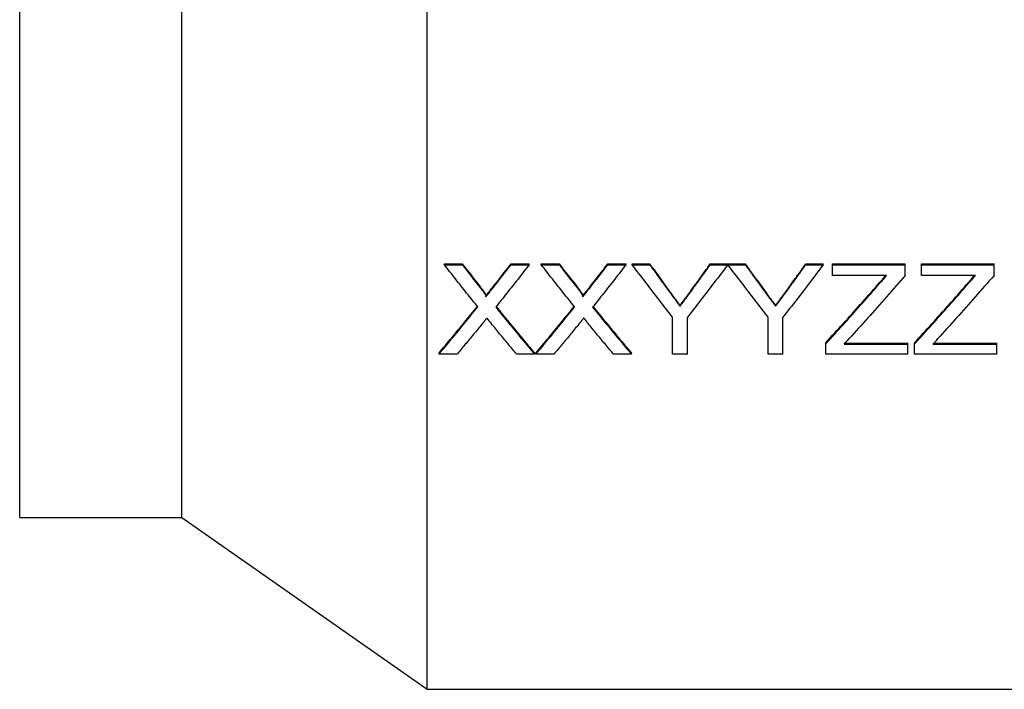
# Model space of a CAD drawing. Header units: millimetres. Extents: x 72 to 3756, y -12 to 410.
# Tile 2 of 10: x 260 to 312, y 143 to 179. Entities that reach past the tile are written whole.
import ezdxf

# ---------------------------------------------------------------- set-up
doc = ezdxf.new("R2010")
doc.units = ezdxf.units.MM
doc.layers.add('DETAIL', color=2, linetype='Continuous')

msp = doc.modelspace()

# ---------------------------------------------------------------- linework, layer by layer
at = {"layer": 'DETAIL'}
for p, q in [((281.364, 143.469), (281.364, 227.469)), ((260.006, 152.469), (260.006, 218.469)), ((268.511, 152.469), (268.511, 218.469)), ((282.265, 165.727), (282.265, 165.774)), ((282.265, 165.774), (283.2, 165.774)), ((282.265, 165.727), (283.2, 165.727)), ((283.2, 165.727), (283.2, 165.774)), ((285.76, 165.727), (285.76, 165.774)), ((285.76, 165.774), (286.708, 165.774)), ((285.76, 165.727), (286.708, 165.727)), ((286.708, 165.727), (286.708, 165.774)), ((287.342, 165.727), (287.342, 165.774)), ((287.342, 165.774), (288.277, 165.774)), ((287.342, 165.727), (288.277, 165.727)), ((288.277, 165.727), (288.277, 165.774)), ((290.837, 165.727), (290.837, 165.774)), ((290.837, 165.774), (291.785, 165.774)), ((290.837, 165.727), (291.785, 165.727)), ((291.785, 165.727), (291.785, 165.774)), ((292.112, 165.727), (292.112, 165.774)), ((292.112, 165.774), (293.03, 165.774)), ((292.112, 165.727), (293.03, 165.727)), ((293.03, 165.727), (293.03, 165.774)), ((296.2, 165.727), (296.2, 165.774)), ((296.2, 165.774), (297.118, 165.774)), ((296.2, 165.727), (297.118, 165.727)), ((297.118, 165.727), (297.118, 165.774)), ((297.128, 165.727), (297.128, 165.774)), ((297.128, 165.774), (298.036, 165.774)), ((297.128, 165.727), (298.036, 165.727)), ((298.036, 165.727), (298.036, 165.774)), ((301.207, 165.727), (301.207, 165.774)), ((301.207, 165.774), (302.125, 165.774)), ((301.207, 165.727), (302.125, 165.727)), ((302.125, 165.727), (302.125, 165.774)), ((302.611, 165.727), (302.611, 165.774)), ((302.611, 165.774), (306.418, 165.774)), ((302.611, 165.727), (306.418, 165.727)), ((302.611, 165.167), (302.611, 165.727)), ((306.418, 165.727), (306.418, 165.774)), ((306.418, 165.167), (306.418, 165.727)), ((307.264, 165.727), (307.264, 165.774)), ((307.264, 165.774), (311.072, 165.774)), ((307.264, 165.727), (311.072, 165.727)), ((307.264, 165.167), (307.264, 165.727)), ((311.072, 165.727), (311.072, 165.774)), ((311.072, 165.167), (311.072, 165.727)), ((305.445, 165.167), (302.611, 165.167)), ((310.099, 165.167), (307.264, 165.167)), ((284.445, 164.051), (284.445, 164.102)), ((289.522, 164.051), (289.522, 164.102)), ((294.616, 163.55), (294.616, 163.602)), ((299.623, 163.55), (299.623, 163.602)), ((294.227, 161.04), (294.227, 162.979)), ((295.003, 161.04), (295.003, 162.979)), ((299.234, 161.04), (299.234, 162.979)), ((300.009, 161.04), (300.009, 162.979)), ((302.258, 161.583), (302.258, 161.64)), ((302.258, 161.04), (302.258, 161.583)), ((303.212, 161.561), (306.559, 161.561)), ((303.264, 161.618), (306.559, 161.618)), ((306.559, 161.561), (306.559, 161.618)), ((306.559, 161.04), (306.559, 161.561)), ((306.912, 161.583), (306.912, 161.64)), ((306.912, 161.04), (306.912, 161.583)), ((307.866, 161.561), (311.213, 161.561)), ((307.918, 161.618), (311.213, 161.618)), ((311.213, 161.561), (311.213, 161.618)), ((311.213, 161.04), (311.213, 161.561)), ((281.983, 161.04), (281.983, 161.098)), ((282.93, 161.04), (281.983, 161.04)), ((286.99, 161.04), (286.054, 161.04)), ((286.99, 161.04), (286.99, 161.098)), ((287.06, 161.04), (287.06, 161.098)), ((288.007, 161.04), (287.06, 161.04)), ((292.067, 161.04), (291.131, 161.04)), ((292.067, 161.04), (292.067, 161.098)), ((295.003, 161.04), (294.227, 161.04)), ((300.009, 161.04), (299.234, 161.04)), ((306.559, 161.04), (302.258, 161.04)), ((311.213, 161.04), (306.912, 161.04)), ((260.006, 152.469), (268.511, 152.469)), ((268.511, 152.469), (281.364, 143.469)), ((281.364, 143.469), (312.011, 143.469))]:
    msp.add_line(p, q, dxfattribs=at)
at = {"layer": 'DETAIL', "flags": 128}
for points in [[(284.016, 163.515), (283.943, 163.606), (283.87, 163.696), (283.797, 163.787), (283.724, 163.878), (283.651, 163.969), (283.578, 164.061), (283.505, 164.152), (283.432, 164.244), (283.36, 164.335), (283.287, 164.427), (283.214, 164.519), (283.141, 164.611), (283.068, 164.704), (282.995, 164.796), (282.922, 164.888), (282.849, 164.981), (282.776, 165.074), (282.703, 165.167), (282.63, 165.26), (282.557, 165.353), (282.484, 165.446), (282.411, 165.54), (282.338, 165.633), (282.265, 165.727)], [(286.708, 165.727), (286.635, 165.633), (286.562, 165.539), (286.489, 165.445), (286.416, 165.352), (286.343, 165.258), (286.27, 165.165), (286.197, 165.072), (286.124, 164.978), (286.051, 164.886), (285.978, 164.793), (285.905, 164.7), (285.832, 164.607), (285.759, 164.515), (285.686, 164.423), (285.613, 164.331), (285.541, 164.239), (285.468, 164.147), (285.395, 164.055), (285.322, 163.963), (285.249, 163.872), (285.176, 163.781), (285.103, 163.689), (285.03, 163.598), (284.957, 163.507)], [(289.093, 163.515), (289.02, 163.606), (288.947, 163.696), (288.874, 163.787), (288.801, 163.878), (288.728, 163.969), (288.655, 164.061), (288.582, 164.152), (288.509, 164.244), (288.436, 164.335), (288.364, 164.427), (288.291, 164.519), (288.218, 164.611), (288.145, 164.704), (288.072, 164.796), (287.999, 164.888), (287.926, 164.981), (287.853, 165.074), (287.78, 165.167), (287.707, 165.26), (287.634, 165.353), (287.561, 165.446), (287.488, 165.54), (287.415, 165.633), (287.342, 165.727)], [(291.785, 165.727), (291.712, 165.633), (291.639, 165.539), (291.566, 165.445), (291.493, 165.352), (291.42, 165.258), (291.347, 165.165), (291.274, 165.072), (291.201, 164.978), (291.128, 164.886), (291.055, 164.793), (290.982, 164.7), (290.909, 164.607), (290.836, 164.515), (290.763, 164.423), (290.69, 164.331), (290.617, 164.239), (290.545, 164.147), (290.472, 164.055), (290.399, 163.963), (290.326, 163.872), (290.253, 163.781), (290.18, 163.689), (290.107, 163.598), (290.034, 163.507)], [(294.227, 162.979), (294.139, 163.091), (294.051, 163.204), (293.963, 163.316), (293.875, 163.429), (293.786, 163.542), (293.698, 163.655), (293.61, 163.768), (293.522, 163.882), (293.434, 163.995), (293.346, 164.109), (293.258, 164.224), (293.169, 164.338), (293.081, 164.453), (292.993, 164.567), (292.905, 164.682), (292.817, 164.798), (292.729, 164.913), (292.641, 165.029), (292.553, 165.145), (292.464, 165.261), (292.376, 165.377), (292.288, 165.493), (292.2, 165.61), (292.112, 165.727)], [(293.03, 165.774), (293.074, 165.712), (293.118, 165.65), (293.163, 165.588), (293.207, 165.527), (293.252, 165.465), (293.296, 165.403), (293.341, 165.342), (293.385, 165.28), (293.43, 165.219), (293.474, 165.158), (293.518, 165.096), (293.563, 165.035), (293.607, 164.974), (293.652, 164.913), (293.696, 164.852), (293.741, 164.791), (293.785, 164.73), (293.829, 164.669), (293.874, 164.608), (293.918, 164.547), (293.963, 164.487), (294.007, 164.426), (294.052, 164.365), (294.096, 164.305)], [(293.03, 165.727), (293.074, 165.665), (293.118, 165.603), (293.163, 165.541), (293.207, 165.479), (293.252, 165.417), (293.296, 165.356), (293.341, 165.294), (293.385, 165.232), (293.43, 165.171), (293.474, 165.109), (293.518, 165.048), (293.563, 164.987), (293.607, 164.925), (293.652, 164.864), (293.696, 164.803), (293.741, 164.742), (293.785, 164.681), (293.829, 164.619), (293.874, 164.558), (293.918, 164.498), (293.963, 164.437), (294.007, 164.376), (294.052, 164.315), (294.096, 164.254)], [(297.118, 165.727), (297.03, 165.61), (296.942, 165.493), (296.854, 165.377), (296.766, 165.261), (296.678, 165.145), (296.589, 165.029), (296.501, 164.913), (296.413, 164.798), (296.325, 164.682), (296.237, 164.567), (296.149, 164.453), (296.061, 164.338), (295.972, 164.224), (295.884, 164.109), (295.796, 163.995), (295.708, 163.882), (295.62, 163.768), (295.532, 163.655), (295.444, 163.542), (295.355, 163.429), (295.267, 163.316), (295.179, 163.204), (295.091, 163.091), (295.003, 162.979)], [(295.176, 164.359), (295.219, 164.417), (295.261, 164.476), (295.304, 164.534), (295.347, 164.593), (295.389, 164.651), (295.432, 164.71), (295.475, 164.769), (295.517, 164.827), (295.56, 164.886), (295.603, 164.945), (295.645, 165.004), (295.688, 165.063), (295.731, 165.122), (295.774, 165.181), (295.816, 165.24), (295.859, 165.299), (295.902, 165.358), (295.944, 165.417), (295.987, 165.476), (296.03, 165.536), (296.072, 165.595), (296.115, 165.655), (296.158, 165.714), (296.2, 165.774)], [(295.176, 164.309), (295.219, 164.367), (295.261, 164.426), (295.304, 164.484), (295.347, 164.543), (295.389, 164.602), (295.432, 164.66), (295.475, 164.719), (295.517, 164.778), (295.56, 164.837), (295.603, 164.896), (295.645, 164.955), (295.688, 165.014), (295.731, 165.073), (295.774, 165.132), (295.816, 165.192), (295.859, 165.251), (295.902, 165.31), (295.944, 165.369), (295.987, 165.429), (296.03, 165.488), (296.072, 165.548), (296.115, 165.607), (296.158, 165.667), (296.2, 165.727)], [(299.234, 162.979), (299.146, 163.091), (299.058, 163.204), (298.97, 163.316), (298.883, 163.429), (298.795, 163.542), (298.707, 163.655), (298.62, 163.768), (298.532, 163.882), (298.444, 163.995), (298.356, 164.109), (298.269, 164.224), (298.181, 164.338), (298.093, 164.453), (298.005, 164.567), (297.918, 164.682), (297.83, 164.798), (297.742, 164.913), (297.655, 165.029), (297.567, 165.145), (297.479, 165.261), (297.391, 165.377), (297.304, 165.493), (297.216, 165.61), (297.128, 165.727)], [(298.036, 165.774), (298.08, 165.712), (298.125, 165.65), (298.169, 165.588), (298.214, 165.527), (298.258, 165.465), (298.303, 165.403), (298.347, 165.342), (298.391, 165.28), (298.436, 165.219), (298.48, 165.158), (298.525, 165.096), (298.569, 165.035), (298.614, 164.974), (298.658, 164.913), (298.703, 164.852), (298.747, 164.791), (298.791, 164.73), (298.836, 164.669), (298.88, 164.608), (298.925, 164.547), (298.969, 164.487), (299.014, 164.426), (299.058, 164.365), (299.102, 164.305)], [(298.036, 165.727), (298.08, 165.665), (298.125, 165.603), (298.169, 165.541), (298.214, 165.479), (298.258, 165.417), (298.303, 165.356), (298.347, 165.294), (298.391, 165.232), (298.436, 165.171), (298.48, 165.109), (298.525, 165.048), (298.569, 164.987), (298.614, 164.925), (298.658, 164.864), (298.703, 164.803), (298.747, 164.742), (298.791, 164.681), (298.836, 164.619), (298.88, 164.558), (298.925, 164.498), (298.969, 164.437), (299.014, 164.376), (299.058, 164.315), (299.102, 164.254)], [(302.125, 165.727), (302.036, 165.61), (301.948, 165.493), (301.86, 165.377), (301.772, 165.261), (301.684, 165.145), (301.596, 165.029), (301.508, 164.913), (301.419, 164.798), (301.331, 164.682), (301.243, 164.567), (301.155, 164.453), (301.067, 164.338), (300.979, 164.224), (300.891, 164.109), (300.803, 163.995), (300.714, 163.882), (300.626, 163.768), (300.538, 163.655), (300.45, 163.542), (300.362, 163.429), (300.274, 163.316), (300.186, 163.204), (300.097, 163.091), (300.009, 162.979)], [(300.182, 164.359), (300.225, 164.417), (300.268, 164.476), (300.31, 164.534), (300.353, 164.593), (300.396, 164.651), (300.438, 164.71), (300.481, 164.769), (300.524, 164.827), (300.566, 164.886), (300.609, 164.945), (300.652, 165.004), (300.695, 165.063), (300.737, 165.122), (300.78, 165.181), (300.823, 165.24), (300.865, 165.299), (300.908, 165.358), (300.951, 165.417), (300.993, 165.476), (301.036, 165.536), (301.079, 165.595), (301.121, 165.655), (301.164, 165.714), (301.207, 165.774)], [(300.182, 164.309), (300.225, 164.367), (300.268, 164.426), (300.31, 164.484), (300.353, 164.543), (300.396, 164.602), (300.438, 164.66), (300.481, 164.719), (300.524, 164.778), (300.566, 164.837), (300.609, 164.896), (300.652, 164.955), (300.695, 165.014), (300.737, 165.073), (300.78, 165.132), (300.823, 165.192), (300.865, 165.251), (300.908, 165.31), (300.951, 165.369), (300.993, 165.429), (301.036, 165.488), (301.079, 165.548), (301.121, 165.607), (301.164, 165.667), (301.207, 165.727)], [(306.418, 165.167), (306.296, 165.026), (306.173, 164.884), (306.051, 164.743), (305.928, 164.602), (305.806, 164.462), (305.684, 164.322), (305.561, 164.182), (305.439, 164.042), (305.316, 163.903), (305.194, 163.764), (305.071, 163.625), (304.949, 163.487), (304.827, 163.349), (304.704, 163.212), (304.582, 163.074), (304.459, 162.937), (304.337, 162.801), (304.214, 162.664), (304.092, 162.528), (303.97, 162.393), (303.847, 162.258), (303.725, 162.123), (303.602, 161.988), (303.48, 161.854)], [(311.072, 165.167), (310.95, 165.026), (310.827, 164.884), (310.705, 164.743), (310.582, 164.602), (310.46, 164.462), (310.337, 164.322), (310.215, 164.182), (310.093, 164.042), (309.97, 163.903), (309.848, 163.764), (309.725, 163.625), (309.603, 163.487), (309.48, 163.349), (309.358, 163.212), (309.236, 163.074), (309.113, 162.937), (308.991, 162.801), (308.868, 162.664), (308.746, 162.528), (308.623, 162.393), (308.501, 162.258), (308.379, 162.123), (308.256, 161.988), (308.134, 161.854)], [(302.258, 161.64), (302.371, 161.763), (302.484, 161.886), (302.596, 162.009), (302.709, 162.133), (302.822, 162.256), (302.935, 162.381), (303.048, 162.505), (303.161, 162.63), (303.273, 162.755), (303.386, 162.88), (303.499, 163.006), (303.612, 163.132), (303.725, 163.258), (303.838, 163.385), (303.951, 163.512), (304.063, 163.639), (304.176, 163.766), (304.289, 163.893), (304.402, 164.021), (304.515, 164.149), (304.628, 164.278), (304.74, 164.407), (304.853, 164.535), (304.966, 164.665)], [(306.912, 161.64), (307.025, 161.763), (307.137, 161.886), (307.25, 162.009), (307.363, 162.133), (307.476, 162.256), (307.589, 162.381), (307.702, 162.505), (307.814, 162.63), (307.927, 162.755), (308.04, 162.88), (308.153, 163.006), (308.266, 163.132), (308.379, 163.258), (308.492, 163.385), (308.604, 163.512), (308.717, 163.639), (308.83, 163.766), (308.943, 163.893), (309.056, 164.021), (309.169, 164.149), (309.281, 164.278), (309.394, 164.407), (309.507, 164.535), (309.62, 164.665)], [(284.159, 164.555), (284.179, 164.53), (284.196, 164.508), (284.211, 164.488), (284.224, 164.471), (284.236, 164.456), (284.248, 164.441), (284.259, 164.426), (284.27, 164.411), (284.282, 164.396), (284.294, 164.378), (284.308, 164.359), (284.324, 164.337), (284.34, 164.313), (284.355, 164.292), (284.368, 164.272), (284.378, 164.257), (284.387, 164.243), (284.399, 164.224), (284.412, 164.201), (284.422, 164.182), (284.431, 164.164), (284.438, 164.146), (284.443, 164.126), (284.445, 164.102)], [(284.159, 164.505), (284.177, 164.482), (284.193, 164.462), (284.207, 164.444), (284.219, 164.429), (284.23, 164.414), (284.245, 164.394), (284.26, 164.374), (284.274, 164.355), (284.288, 164.337), (284.301, 164.319), (284.313, 164.303), (284.324, 164.286), (284.34, 164.263), (284.355, 164.242), (284.368, 164.222), (284.38, 164.204), (284.39, 164.188), (284.399, 164.173), (284.412, 164.15), (284.422, 164.13), (284.43, 164.114), (284.439, 164.092), (284.443, 164.074), (284.445, 164.051)], [(289.236, 164.555), (289.256, 164.53), (289.273, 164.508), (289.288, 164.488), (289.301, 164.471), (289.313, 164.456), (289.324, 164.441), (289.336, 164.426), (289.347, 164.411), (289.358, 164.396), (289.371, 164.378), (289.385, 164.359), (289.401, 164.337), (289.417, 164.313), (289.432, 164.292), (289.445, 164.272), (289.455, 164.257), (289.464, 164.243), (289.476, 164.224), (289.489, 164.201), (289.499, 164.182), (289.508, 164.164), (289.515, 164.146), (289.52, 164.126), (289.522, 164.102)], [(289.236, 164.505), (289.254, 164.482), (289.27, 164.462), (289.284, 164.444), (289.295, 164.429), (289.307, 164.414), (289.322, 164.394), (289.337, 164.374), (289.351, 164.355), (289.365, 164.337), (289.378, 164.319), (289.39, 164.303), (289.401, 164.286), (289.417, 164.263), (289.432, 164.242), (289.445, 164.222), (289.457, 164.204), (289.467, 164.188), (289.476, 164.173), (289.489, 164.15), (289.499, 164.13), (289.507, 164.114), (289.516, 164.092), (289.52, 164.074), (289.522, 164.051)], [(294.096, 164.305), (294.126, 164.265), (294.154, 164.226), (294.183, 164.188), (294.21, 164.151), (294.237, 164.114), (294.263, 164.079), (294.288, 164.045), (294.313, 164.011), (294.337, 163.979), (294.361, 163.947), (294.383, 163.917), (294.405, 163.887), (294.427, 163.858), (294.447, 163.83), (294.467, 163.803), (294.486, 163.777), (294.505, 163.752), (294.523, 163.728), (294.54, 163.705), (294.557, 163.682), (294.573, 163.661), (294.588, 163.64), (294.602, 163.621), (294.616, 163.602)], [(294.096, 164.254), (294.126, 164.214), (294.154, 164.175), (294.183, 164.137), (294.21, 164.1), (294.237, 164.064), (294.263, 164.028), (294.288, 163.994), (294.313, 163.96), (294.337, 163.928), (294.361, 163.896), (294.383, 163.865), (294.405, 163.836), (294.427, 163.807), (294.447, 163.779), (294.467, 163.752), (294.486, 163.726), (294.505, 163.7), (294.523, 163.676), (294.54, 163.653), (294.557, 163.63), (294.573, 163.609), (294.588, 163.588), (294.602, 163.569), (294.616, 163.55)], [(294.616, 163.602), (294.636, 163.629), (294.657, 163.656), (294.677, 163.684), (294.698, 163.712), (294.719, 163.74), (294.741, 163.769), (294.763, 163.798), (294.785, 163.828), (294.807, 163.858), (294.83, 163.889), (294.853, 163.92), (294.876, 163.951), (294.899, 163.983), (294.923, 164.015), (294.947, 164.047), (294.971, 164.08), (294.996, 164.114), (295.021, 164.148), (295.046, 164.182), (295.071, 164.216), (295.097, 164.251), (295.123, 164.287), (295.149, 164.323), (295.176, 164.359)], [(294.616, 163.55), (294.636, 163.577), (294.657, 163.604), (294.677, 163.632), (294.698, 163.66), (294.719, 163.688), (294.741, 163.717), (294.763, 163.747), (294.785, 163.777), (294.807, 163.807), (294.83, 163.837), (294.853, 163.868), (294.876, 163.9), (294.899, 163.932), (294.923, 163.964), (294.947, 163.996), (294.971, 164.029), (294.996, 164.063), (295.021, 164.097), (295.046, 164.131), (295.071, 164.166), (295.097, 164.201), (295.123, 164.237), (295.149, 164.273), (295.176, 164.309)], [(299.102, 164.305), (299.132, 164.265), (299.161, 164.226), (299.189, 164.188), (299.216, 164.151), (299.243, 164.114), (299.269, 164.079), (299.295, 164.045), (299.32, 164.011), (299.344, 163.979), (299.367, 163.947), (299.39, 163.917), (299.412, 163.887), (299.433, 163.858), (299.454, 163.83), (299.474, 163.803), (299.493, 163.777), (299.511, 163.752), (299.529, 163.728), (299.547, 163.705), (299.563, 163.682), (299.579, 163.661), (299.594, 163.64), (299.609, 163.621), (299.623, 163.602)], [(299.102, 164.254), (299.132, 164.214), (299.161, 164.175), (299.189, 164.137), (299.216, 164.1), (299.243, 164.064), (299.269, 164.028), (299.295, 163.994), (299.32, 163.96), (299.344, 163.928), (299.367, 163.896), (299.39, 163.865), (299.412, 163.836), (299.433, 163.807), (299.454, 163.779), (299.474, 163.752), (299.493, 163.726), (299.511, 163.7), (299.529, 163.676), (299.547, 163.653), (299.563, 163.63), (299.579, 163.609), (299.594, 163.588), (299.609, 163.569), (299.623, 163.55)], [(299.623, 163.602), (299.643, 163.629), (299.663, 163.656), (299.684, 163.684), (299.705, 163.712), (299.726, 163.74), (299.747, 163.769), (299.769, 163.798), (299.791, 163.828), (299.814, 163.858), (299.836, 163.889), (299.859, 163.92), (299.882, 163.951), (299.906, 163.983), (299.929, 164.015), (299.953, 164.047), (299.978, 164.08), (300.002, 164.114), (300.027, 164.148), (300.052, 164.182), (300.078, 164.216), (300.103, 164.251), (300.129, 164.287), (300.156, 164.323), (300.182, 164.359)], [(299.623, 163.55), (299.643, 163.577), (299.663, 163.604), (299.684, 163.632), (299.705, 163.66), (299.726, 163.688), (299.747, 163.717), (299.769, 163.747), (299.791, 163.777), (299.814, 163.807), (299.836, 163.837), (299.859, 163.868), (299.882, 163.9), (299.906, 163.932), (299.929, 163.964), (299.953, 163.996), (299.978, 164.029), (300.002, 164.063), (300.027, 164.097), (300.052, 164.131), (300.078, 164.166), (300.103, 164.201), (300.129, 164.237), (300.156, 164.273), (300.182, 164.309)], [(302.258, 161.583), (302.371, 161.706), (302.484, 161.829), (302.596, 161.953), (302.709, 162.077), (302.822, 162.201), (302.935, 162.326), (303.048, 162.451), (303.161, 162.576), (303.273, 162.701), (303.386, 162.827), (303.499, 162.953), (303.612, 163.079), (303.725, 163.205), (303.838, 163.332), (303.951, 163.459), (304.063, 163.587), (304.176, 163.714), (304.289, 163.842), (304.402, 163.97), (304.515, 164.099), (304.628, 164.227), (304.74, 164.356), (304.853, 164.486), (304.966, 164.615)], [(306.912, 161.583), (307.025, 161.706), (307.137, 161.829), (307.25, 161.953), (307.363, 162.077), (307.476, 162.201), (307.589, 162.326), (307.702, 162.451), (307.814, 162.576), (307.927, 162.701), (308.04, 162.827), (308.153, 162.953), (308.266, 163.079), (308.379, 163.205), (308.492, 163.332), (308.604, 163.459), (308.717, 163.587), (308.83, 163.714), (308.943, 163.842), (309.056, 163.97), (309.169, 164.099), (309.281, 164.227), (309.394, 164.356), (309.507, 164.486), (309.62, 164.615)], [(281.983, 161.098), (282.067, 161.198), (282.151, 161.298), (282.235, 161.398), (282.319, 161.498), (282.402, 161.598), (282.486, 161.698), (282.57, 161.799), (282.654, 161.9), (282.738, 162.001), (282.822, 162.102), (282.905, 162.204), (282.989, 162.306), (283.073, 162.408), (283.157, 162.51), (283.241, 162.612), (283.324, 162.714), (283.408, 162.817), (283.492, 162.92), (283.576, 163.023), (283.66, 163.126), (283.744, 163.23), (283.827, 163.333), (283.911, 163.437), (283.995, 163.541)], [(281.983, 161.04), (282.068, 161.141), (282.153, 161.242), (282.237, 161.343), (282.322, 161.445), (282.407, 161.546), (282.491, 161.648), (282.576, 161.75), (282.661, 161.852), (282.746, 161.955), (282.83, 162.057), (282.915, 162.16), (283, 162.263), (283.084, 162.366), (283.169, 162.47), (283.254, 162.574), (283.338, 162.677), (283.423, 162.781), (283.508, 162.886), (283.593, 162.99), (283.677, 163.095), (283.762, 163.199), (283.847, 163.304), (283.931, 163.41), (284.016, 163.515)], [(284.957, 163.507), (285.042, 163.402), (285.126, 163.297), (285.211, 163.193), (285.296, 163.088), (285.38, 162.984), (285.465, 162.88), (285.55, 162.776), (285.635, 162.672), (285.719, 162.569), (285.804, 162.466), (285.889, 162.362), (285.973, 162.26), (286.058, 162.157), (286.143, 162.054), (286.227, 161.952), (286.312, 161.85), (286.397, 161.748), (286.482, 161.646), (286.566, 161.545), (286.651, 161.444), (286.736, 161.342), (286.82, 161.242), (286.905, 161.141), (286.99, 161.04)], [(284.978, 163.534), (285.062, 163.43), (285.146, 163.326), (285.229, 163.223), (285.313, 163.12), (285.397, 163.017), (285.481, 162.914), (285.565, 162.812), (285.649, 162.709), (285.732, 162.607), (285.816, 162.505), (285.9, 162.404), (285.984, 162.302), (286.068, 162.201), (286.151, 162.099), (286.235, 161.998), (286.319, 161.898), (286.403, 161.797), (286.487, 161.697), (286.571, 161.596), (286.654, 161.496), (286.738, 161.397), (286.822, 161.297), (286.906, 161.198), (286.99, 161.098)], [(287.06, 161.098), (287.144, 161.198), (287.228, 161.298), (287.312, 161.398), (287.396, 161.498), (287.479, 161.598), (287.563, 161.698), (287.647, 161.799), (287.731, 161.9), (287.815, 162.001), (287.898, 162.102), (287.982, 162.204), (288.066, 162.306), (288.15, 162.408), (288.234, 162.51), (288.318, 162.612), (288.401, 162.714), (288.485, 162.817), (288.569, 162.92), (288.653, 163.023), (288.737, 163.126), (288.821, 163.23), (288.904, 163.333), (288.988, 163.437), (289.072, 163.541)], [(287.06, 161.04), (287.145, 161.141), (287.23, 161.242), (287.314, 161.343), (287.399, 161.445), (287.484, 161.546), (287.568, 161.648), (287.653, 161.75), (287.738, 161.852), (287.823, 161.955), (287.907, 162.057), (287.992, 162.16), (288.077, 162.263), (288.161, 162.366), (288.246, 162.47), (288.331, 162.574), (288.415, 162.677), (288.5, 162.781), (288.585, 162.886), (288.669, 162.99), (288.754, 163.095), (288.839, 163.199), (288.924, 163.304), (289.008, 163.41), (289.093, 163.515)], [(290.034, 163.507), (290.119, 163.402), (290.203, 163.297), (290.288, 163.193), (290.373, 163.088), (290.457, 162.984), (290.542, 162.88), (290.627, 162.776), (290.711, 162.672), (290.796, 162.569), (290.881, 162.466), (290.966, 162.362), (291.05, 162.26), (291.135, 162.157), (291.22, 162.054), (291.304, 161.952), (291.389, 161.85), (291.474, 161.748), (291.558, 161.646), (291.643, 161.545), (291.728, 161.444), (291.813, 161.342), (291.897, 161.242), (291.982, 161.141), (292.067, 161.04)], [(290.055, 163.534), (290.139, 163.43), (290.223, 163.326), (290.306, 163.223), (290.39, 163.12), (290.474, 163.017), (290.558, 162.914), (290.642, 162.812), (290.725, 162.709), (290.809, 162.607), (290.893, 162.505), (290.977, 162.404), (291.061, 162.302), (291.145, 162.201), (291.228, 162.099), (291.312, 161.998), (291.396, 161.898), (291.48, 161.797), (291.564, 161.697), (291.648, 161.596), (291.731, 161.496), (291.815, 161.397), (291.899, 161.297), (291.983, 161.198), (292.067, 161.098)], [(284.231, 162.61), (284.177, 162.544), (284.122, 162.477), (284.068, 162.411), (284.014, 162.345), (283.96, 162.279), (283.906, 162.213), (283.851, 162.147), (283.797, 162.081), (283.743, 162.016), (283.689, 161.95), (283.635, 161.885), (283.58, 161.819), (283.526, 161.754), (283.472, 161.689), (283.418, 161.623), (283.363, 161.558), (283.309, 161.493), (283.255, 161.428), (283.201, 161.363), (283.147, 161.299), (283.092, 161.234), (283.038, 161.169), (282.984, 161.105), (282.93, 161.04)], [(284.49, 162.929), (284.483, 162.921), (284.476, 162.912), (284.468, 162.902), (284.459, 162.891), (284.45, 162.88), (284.439, 162.867), (284.428, 162.853), (284.416, 162.838), (284.403, 162.823), (284.389, 162.806), (284.375, 162.788), (284.36, 162.77), (284.351, 162.759), (284.342, 162.747), (284.331, 162.734), (284.32, 162.721), (284.308, 162.706), (284.295, 162.69), (284.286, 162.678), (284.276, 162.666), (284.266, 162.653), (284.255, 162.639), (284.243, 162.625), (284.231, 162.61)], [(286.054, 161.04), (285.999, 161.107), (285.943, 161.173), (285.887, 161.239), (285.831, 161.306), (285.775, 161.372), (285.72, 161.439), (285.664, 161.505), (285.608, 161.572), (285.552, 161.639), (285.497, 161.706), (285.441, 161.773), (285.385, 161.84), (285.329, 161.907), (285.273, 161.975), (285.218, 162.042), (285.162, 162.11), (285.106, 162.177), (285.05, 162.245), (284.995, 162.313), (284.939, 162.38), (284.883, 162.448), (284.827, 162.516), (284.771, 162.584), (284.716, 162.653)], [(289.308, 162.61), (289.254, 162.544), (289.199, 162.477), (289.145, 162.411), (289.091, 162.345), (289.037, 162.279), (288.983, 162.213), (288.928, 162.147), (288.874, 162.081), (288.82, 162.016), (288.766, 161.95), (288.711, 161.885), (288.657, 161.819), (288.603, 161.754), (288.549, 161.689), (288.495, 161.623), (288.44, 161.558), (288.386, 161.493), (288.332, 161.428), (288.278, 161.363), (288.224, 161.299), (288.169, 161.234), (288.115, 161.169), (288.061, 161.105), (288.007, 161.04)], [(289.567, 162.929), (289.56, 162.921), (289.553, 162.912), (289.545, 162.902), (289.536, 162.891), (289.527, 162.88), (289.516, 162.867), (289.505, 162.853), (289.493, 162.838), (289.48, 162.823), (289.466, 162.806), (289.452, 162.788), (289.437, 162.77), (289.428, 162.759), (289.418, 162.747), (289.408, 162.734), (289.397, 162.721), (289.385, 162.706), (289.372, 162.69), (289.363, 162.678), (289.353, 162.666), (289.343, 162.653), (289.332, 162.639), (289.32, 162.625), (289.308, 162.61)], [(291.131, 161.04), (291.075, 161.107), (291.02, 161.173), (290.964, 161.239), (290.908, 161.306), (290.852, 161.372), (290.797, 161.439), (290.741, 161.505), (290.685, 161.572), (290.629, 161.639), (290.573, 161.706), (290.518, 161.773), (290.462, 161.84), (290.406, 161.907), (290.35, 161.975), (290.295, 162.042), (290.239, 162.11), (290.183, 162.177), (290.127, 162.245), (290.071, 162.313), (290.016, 162.38), (289.96, 162.448), (289.904, 162.516), (289.848, 162.584), (289.793, 162.653)]]:
    msp.add_lwpolyline(points, dxfattribs=at)
at = {"layer": 'DETAIL'}
for centre, major_axis, ratio, start_param, end_param in [((283.679, 195.112), (31.995, -53.041), 0.274365, 5.125615, 5.152918), ((283.679, 195.09), (31.966, -53.12), 0.273923, 5.125893, 5.153217), ((285.282, 195.031), (31.808, 52.957), 0.273583, 4.271305, 4.298667), ((285.282, 195.009), (31.78, 53.035), 0.273141, 4.271008, 4.298391), ((288.756, 195.112), (31.995, -53.041), 0.274365, 5.125615, 5.152918), ((288.756, 195.09), (31.966, -53.12), 0.273923, 5.125893, 5.153217), ((290.359, 195.031), (31.808, 52.957), 0.273583, 4.271305, 4.298667), ((290.359, 195.009), (31.78, 53.035), 0.273141, 4.271008, 4.298391), ((305.206, 197.273), (36.52, 55.273), 0.295117, 4.286325, 4.298307), ((305.206, 197.301), (36.557, 55.198), 0.295563, 4.286653, 4.297581), ((309.86, 197.273), (36.52, 55.273), 0.295117, 4.286325, 4.298307), ((309.86, 197.301), (36.557, 55.198), 0.295563, 4.286653, 4.297581), ((284.624, 195.428), (31.514, 53.142), 0.284848, 4.259463, 4.269736), ((284.624, 195.404), (31.486, 53.22), 0.284388, 4.259162, 4.269443), ((289.701, 195.428), (31.514, 53.142), 0.284848, 4.259463, 4.269736), ((289.701, 195.404), (31.486, 53.22), 0.284388, 4.259162, 4.269443), ((310.159, 194.5), (2.966, 44.003), 0.809868, 2.423969, 2.432999), ((315.236, 194.5), (2.966, 44.003), 0.809868, 2.423969, 2.432999), ((303.346, 199.022), (-34.975, -56.102), 0.340152, 1.067962, 1.074681), ((308, 199.022), (-34.975, -56.102), 0.340152, 1.067962, 1.074681)]:
    msp.add_ellipse(centre, major_axis=major_axis, ratio=ratio, start_param=start_param, end_param=end_param, dxfattribs=at)

doc.saveas('drawing.dxf')
